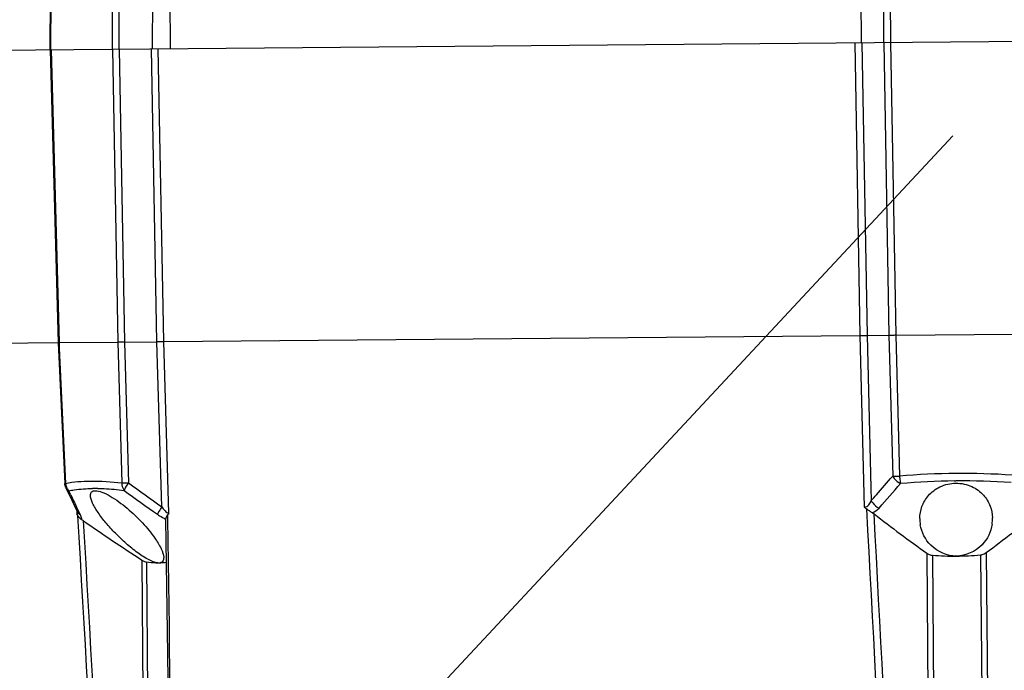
# Model space of a CAD drawing. Header units: millimetres. Extents: x 0 to 420, y 0 to 297.
# Tile 17 of 170: x 183 to 201, y 70 to 82. Entities that reach past the tile are written whole.
import ezdxf

# ---------------------------------------------------------------- set-up
doc = ezdxf.new("R2010")
doc.units = ezdxf.units.MM
doc.header["$LTSCALE"] = 23.1
doc.layers.get('0').update_dxf_attribs({"linetype": 'CONTINUOUS'})
doc.layers.add('DIM_PILOTEES', color=7, linetype='CONTINUOUS')
doc.styles.get("Standard").update_dxf_attribs({"font": 'txt', "width": 0.7})
doc.dimstyles.new('DIMSTYLE_1', dxfattribs={"dimtxt": 2.5, "dimasz": 3.5, "dimexe": 2, "dimexo": 0, "dimtad": 1, "dimdec": 0, "dimlfac": 5, "dimdsep": 46, "dimtxsty": 'Standard', "dimblk": '_FILLED', "dimblk1": '_FILLED', "dimblk2": '_FILLED', "dimcen": 0.09, "dimazin": 2, "dimtp": 0.5, "dimtm": 0.5, "dimtfac": 1, "dimtdec": 0, "dimtofl": 0, "dimtmove": 0, "dimatfit": 3, "dimldrblk": '_FILLED', "dimfxl": 0, "dimtolj": 1, "dimarcsym": 0})
doc.dimstyles.new('DIMSTYLE_10', dxfattribs={"dimtxt": 2.5, "dimasz": 3.5, "dimexe": 2, "dimexo": 0, "dimtad": 1, "dimdsep": 46, "dimtxsty": 'Standard', "dimblk": '_FILLED', "dimblk1": '_FILLED', "dimblk2": '_FILLED', "dimcen": 0.09, "dimazin": 2, "dimtp": 0.2, "dimtm": 0.2, "dimtfac": 1, "dimtmove": 0, "dimatfit": 3, "dimldrblk": '_FILLED', "dimfxl": 0, "dimtolj": 1, "dimarcsym": 0})
doc.dimstyles.new('DIMSTYLE_11', dxfattribs={"dimtxt": 2.5, "dimasz": 3.5, "dimexe": 2, "dimexo": 0, "dimtad": 1, "dimlfac": 5, "dimdsep": 46, "dimtxsty": 'Standard', "dimblk": '_FILLED', "dimblk1": '_FILLED', "dimblk2": '_FILLED', "dimcen": 0.09, "dimazin": 2, "dimtp": 0.5, "dimtm": 0.5, "dimtfac": 1, "dimtofl": 0, "dimtmove": 0, "dimatfit": 3, "dimldrblk": '_FILLED', "dimfxl": 0, "dimtolj": 1, "dimarcsym": 0})

# ---------------------------------------------------------------- blocks, each defined once
blk = doc.blocks.new('_FILLED')
at = {"color": 0, "linetype": 'ByBlock'}
blk.add_solid([(0, 0), (-1, 0.1429), (-1, -0.1429)], dxfattribs=at)
blk = doc.blocks.new('*D12')
at = {"layer": 'DIM_PILOTEES', "color": 2, "linetype": 'Continuous'}
for p, q in [((225.37, 79.66), (225.37, 33.304)), ((175.33, 79.499), (175.33, 33.304)), ((175.33, 35.304), (200.35, 35.304)), ((225.37, 35.304), (200.35, 35.304))]:
    blk.add_line(p, q, dxfattribs=at)
at = {"layer": 'DIM_PILOTEES', "color": 2, "linetype": 'Continuous', "xscale": 3.5, "yscale": 3.5, "zscale": 3.5, "rotation": 180}
blk.add_blockref('_FILLED', (175.33, 35.304), dxfattribs=at)
at = {"layer": 'DIM_PILOTEES', "color": 2, "linetype": 'Continuous', "xscale": 3.5, "yscale": 3.5, "zscale": 3.5}
blk.add_blockref('_FILLED', (225.37, 35.304), dxfattribs=at)
at = {"layer": 'DIM_PILOTEES', "color": 2, "linetype": 'Continuous', "insert": (200.35, 38.429), "char_height": 2.5, "width": 8.57143, "attachment_point": 2, "line_spacing_factor": 0.9}
blk.add_mtext('{\\ftxt;\\W0.0001;\\H0.0001;\\~}{\\ftxt;\\W2.2857142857;\\H2.5; }{\\ftxt;\\W0.0001;\\H0.0001;\\~}', dxfattribs=at)
blk = doc.blocks.new('*D21')
at = {"layer": 'DIM_PILOTEES', "color": 2, "linetype": 'Continuous'}
for p, q in [((200.35, 79.579), (162.262, 38.715)), ((180.003, 57.749), (200.35, 79.579)), ((180.003, 57.749), (180.003, 57.749))]:
    blk.add_line(p, q, dxfattribs=at)
at = {"layer": 'DIM_PILOTEES', "color": 2, "linetype": 'Continuous', "xscale": 3.5, "yscale": 3.5, "zscale": 3.5, "rotation": 47.0138590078}
blk.add_blockref('_FILLED', (180.003, 57.749), dxfattribs=at)
at = {"layer": 'DIM_PILOTEES', "color": 2, "linetype": 'Continuous', "insert": (164.846, 46.071), "char_height": 2.5, "width": 10.71429, "attachment_point": 3, "rotation": 47.0139, "line_spacing_factor": 0.9}
blk.add_mtext('{\\ftxt;\\W0.0001;\\H0.0001;\\~}{\\ftxt;\\W2.8571428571;\\H2.5; }{\\ftxt;\\W0.0001;\\H0.0001;\\~}', dxfattribs=at)
blk = doc.blocks.new('*D22')
at = {"layer": 'DIM_PILOTEES', "color": 2, "linetype": 'Continuous'}
blk.add_line((168.647, 97.868), (154.997, 105.742), dxfattribs=at)
at = {"layer": 'DIM_PILOTEES', "color": 2, "linetype": 'Continuous', "xscale": 3.5, "yscale": 3.5, "zscale": 3.5, "rotation": 330.0200669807}
blk.add_blockref('_FILLED', (168.647, 97.868), dxfattribs=at)
at = {"layer": 'DIM_PILOTEES', "color": 2, "linetype": 'Continuous', "insert": (162.746, 104.88), "char_height": 2.5, "width": 10.71429, "attachment_point": 3, "rotation": 330.0201, "line_spacing_factor": 0.9}
blk.add_mtext('{\\ftxt;\\W0.0001;\\H0.0001;\\~}{\\ftxt;\\W0.7857142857;\\H2.5; }{\\ftxt;\\W0.0001;\\H0.0001;\\~}{\\ftxt;\\W0.0001;\\H0.0001;\\~}{\\ftxt;\\W2.0714285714;\\H2.5; }{\\ftxt;\\W0.0001;\\H0.0001;\\~}', dxfattribs=at)

msp = doc.modelspace()

# ---------------------------------------------------------------- linework, layer by layer
at = {"color": 7, "linetype": 'Continuous'}
for p, q in [((184.0367, 89.8391), (184.0074, 81.1367)), ((184.0515, 89.8406), (184.0218, 81.1368)), ((185.1165, 89.8499), (185.1378, 81.1465)), ((185.2355, 89.8498), (185.2562, 81.1476)), ((199.0712, 89.9706), (199.0971, 81.2684)), ((199.1945, 89.9727), (199.2194, 81.2694)), ((185.896, 89.1535), (185.8589, 81.1528)), ((186.1931, 81.1557), (186.1233, 89.1554)), ((198.6307, 89.2646), (198.692, 81.2648)), ((182.8913, 81.1269), (217.7794, 81.4314)), ((198.5759, 81.2638), (198.6671, 75.9644)), ((198.7061, 81.2649), (198.7977, 75.9655)), ((199.1014, 81.2684), (199.1944, 75.969)), ((199.2234, 81.2695), (199.3173, 75.9701)), ((184.0142, 81.1367), (184.1592, 75.8361)), ((184.0287, 81.1369), (184.1739, 75.8379)), ((185.1407, 81.1466), (185.2383, 75.8472)), ((185.2587, 81.1476), (185.3568, 75.8482)), ((185.9451, 75.8534), (185.8449, 81.1527)), ((186.0682, 75.8545), (185.9678, 81.1538)), ((186.0682, 75.8545), (198.6671, 75.9644)), ((198.6671, 75.9644), (198.7468, 72.862)), ((198.7977, 75.9655), (199.1944, 75.969)), ((198.7977, 75.9655), (198.8688, 73.2104)), ((199.1944, 75.969), (199.2615, 73.4198)), ((199.3172, 75.9701), (201.446, 75.9887)), ((199.3172, 75.9701), (199.3852, 73.4209)), ((182.7804, 75.8258), (184.1592, 75.8378)), ((184.1592, 75.8361), (184.2764, 73.2886)), ((184.1739, 75.8379), (185.2383, 75.8472)), ((184.1739, 75.8379), (184.1785, 75.7392)), ((184.1785, 75.7392), (184.2915, 73.2892)), ((185.2383, 75.8472), (185.3102, 73.2981)), ((185.3567, 75.8482), (185.9451, 75.8534)), ((185.3567, 75.8482), (185.4292, 73.2991)), ((186.0322, 72.8653), (185.9451, 75.8534)), ((186.1589, 72.7521), (186.0682, 75.8545)), ((184.2764, 73.2886), (184.2915, 73.2892)), ((200.3811, 73.3345), (200.4049, 73.3347)), ((184.3856, 73.0833), (184.3512, 73.1553)), ((198.8688, 73.2104), (198.8748, 72.9774)), ((184.5263, 72.7918), (184.4907, 72.8652)), ((184.5263, 72.7918), (184.4907, 72.8652)), ((184.4923, 72.8067), (184.5092, 72.7724)), ((184.494, 72.8033), (184.497, 72.7376)), ((184.5144, 72.7609), (184.5157, 72.7574)), ((184.5622, 72.718), (184.5263, 72.7918)), ((184.5622, 72.718), (184.5263, 72.7918)), ((186.1372, 72.7194), (186.1383, 72.6355)), ((186.1372, 72.7194), (186.1383, 72.6355)), ((199.8777, 72.027), (199.9794, 60.3753)), ((200.8519, 71.9967), (200.9532, 60.3838)), ((200.9544, 72.0364), (201.0561, 60.3847)), ((185.671, 71.903), (185.7727, 60.2513)), ((185.7537, 71.8649), (185.8551, 60.252)), ((199.9809, 71.9891), (200.0822, 60.3762))]:
    msp.add_line(p, q, dxfattribs=at)
for points in [[(184.2959, 73.2111), (184.3171, 73.1672), (184.3615, 73.0753), (184.4055, 72.9845), (184.4491, 72.895), (184.4923, 72.8067)], [(184.5092, 72.7724), (184.5109, 72.7689), (184.5144, 72.7609)], [(186.1015, 72.6351), (186.1286, 70.617), (186.1577, 68.459), (186.1864, 66.3348), (186.2146, 64.2441), (186.2426, 62.1871), (186.2688, 60.2556)]]:
    msp.add_lwpolyline(points, dxfattribs=at)
for centre, radius, start, end in [((200.5185, 60.2909), 13.1789, 86.06665, 94.93335), ((184.5084, 73.3048), 0.2175, 184.10686, 197.33235), ((224.6474, 127.1798), 66.6423, 233.950139, 234.588819), ((161.7138, 105.8414), 49.6083, 318.67586, 319.19014), ((163.0323, 104.9555), 48.2273, 318.25378, 318.95455), ((200.5134, 60.644), 12.6912, 90.59738, 95.01153), ((200.5173, 60.6414), 12.6938, 85.98874, 90.50728), ((184.4971, 73.2983), 0.2044, 217.50438, 224.42098), ((236.9712, 98.2821), 58.3115, 205.603552, 205.841431), ((184.8217, 69.8396), 3.359, 89.04283, 90.69443), ((224.1619, 126.6456), 66.0798, 234.032426, 234.67786), ((163.7948, 104.0153), 46.8397, 318.49845, 318.67255), ((198.9277, 73.0449), 0.2573, 225.32326, 236.73131), ((198.7566, 73.0741), 0.3457, 293.30177, 318.30078), ((198.7783, 72.5451), 0.2409, 52.42543, 61.45505), ((221.3822, 101.9138), 36.8194, 232.41594, 234.26387), ((178.9316, 101.5433), 36.8194, 306.73613, 308.58406), ((207.8132, 105.975), 40.6347, 235.19187, 236.98149), ((200.4167, 72.6483), 0.6641, 179.53413, 189.31869), ((200.4046, 72.6482), 0.6641, 351.7224, 1.46582), ((200.3716, 77.0811), 5.1071, 270.50479, 275.39681), ((200.3724, 77.0812), 5.1071, 265.60319, 270.49521)]:
    msp.add_arc(centre, radius, start, end, dxfattribs=at)
for points, knots in [([(198.6672, 75.965), (198.6794, 75.9654), (198.7229, 75.9665), (198.7664, 75.9673), (198.7976, 75.9673)], [0, 0, 0, 0, 0.281802, 1, 1, 1, 1]), ([(199.3172, 75.9695), (199.3057, 75.9692), (199.2648, 75.9681), (199.2238, 75.9673), (199.1945, 75.9673)], [0, 0, 0, 0, 0.2820202, 1, 1, 1, 1]), ([(184.1739, 75.8373), (184.1703, 75.8371), (184.1672, 75.8353), (184.1591, 75.8374), (184.1592, 75.8361)], [0, 0, 0, 0, 0.7468852, 1, 1, 1, 1]), ([(185.3568, 75.8465), (185.3454, 75.8463), (185.3059, 75.8459), (185.2664, 75.8459), (185.2383, 75.8466)], [0, 0, 0, 0, 0.2875396, 1, 1, 1, 1]), ([(186.0682, 75.8539), (186.0601, 75.8538), (186.019, 75.8533), (185.978, 75.8524), (185.9451, 75.8516)], [0, 0, 0, 0, 0.1995511, 1, 1, 1, 1]), ([(184.2915, 73.2892), (184.4387, 73.3204), (184.7812, 73.3449), (185.1214, 73.3202), (185.3102, 73.2981)], [0, 0, 0, 0, 0.4419626, 1, 1, 1, 1]), ([(185.3102, 73.2981), (185.31, 73.2857), (185.3129, 73.2386), (185.3303, 73.1917), (185.3514, 73.164)], [0, 0, 0, 0, 0.2628203, 1, 1, 1, 1]), ([(185.3102, 73.2981), (185.3182, 73.298), (185.3579, 73.2978), (185.3976, 73.2984), (185.4292, 73.2991)], [0, 0, 0, 0, 0.2038027, 1, 1, 1, 1]), ([(185.4292, 73.2991), (185.4114, 73.2736), (185.3834, 73.2299), (185.3579, 73.1839), (185.3514, 73.164)], [0, 0, 0, 0, 0.5975945, 1, 1, 1, 1]), ([(199.2615, 73.4198), (199.2701, 73.4198), (199.3114, 73.4196), (199.3526, 73.4202), (199.3852, 73.4209)], [0, 0, 0, 0, 0.209815, 1, 1, 1, 1]), ([(199.2615, 73.4198), (199.2689, 73.4056), (199.305, 73.3504), (199.3593, 73.307), (199.4048, 73.2867)], [0, 0, 0, 0, 0.243091, 1, 1, 1, 1]), ([(199.3852, 73.4209), (199.3863, 73.4085), (199.391, 73.3635), (199.3976, 73.3187), (199.4048, 73.2867)], [0, 0, 0, 0, 0.2751539, 1, 1, 1, 1]), ([(199.7526, 72.6537), (199.7533, 72.7266), (199.78, 72.8776), (199.903, 73.0861), (200.1177, 73.2497), (200.3061, 73.293), (200.405, 73.2938)], [0, 0, 0, 0, 0.2168989, 0.4465074, 0.7052616, 1, 1, 1, 1]), ([(200.405, 73.2938), (200.504, 73.2947), (200.6931, 73.2547), (200.9106, 73.0949), (201.0372, 72.8885), (201.0666, 72.738), (201.0685, 72.6652)], [0, 0, 0, 0, 0.2947316, 0.5534867, 0.7830973, 1, 1, 1, 1]), ([(184.3512, 73.1553), (184.3831, 73.1622), (184.525, 73.1879), (184.6696, 73.197), (184.781, 73.1983)], [0, 0, 0, 0, 0.2266737, 1, 1, 1, 1]), ([(185.9829, 71.8483), (185.9556, 71.848), (185.8944, 71.8642), (185.7621, 71.9211), (185.588, 72.0347), (185.3857, 72.1992), (185.1945, 72.3814), (185.0248, 72.5679), (184.8836, 72.7499), (184.784, 72.9138), (184.7407, 73.0258), (184.7412, 73.0747)], [0, 0, 0, 0, 0.0453852, 0.1031049, 0.239964, 0.3887259, 0.5370374, 0.6786693, 0.8082219, 0.9187188, 1, 1, 1, 1]), ([(184.7412, 73.0747), (184.7414, 73.0961), (184.7543, 73.1462), (184.8053, 73.1577), (184.8285, 73.1579)], [0, 0, 0, 0, 0.479308, 1, 1, 1, 1]), ([(184.8285, 73.1579), (184.8695, 73.1583), (184.9641, 73.1305), (185.1622, 73.0297), (185.4129, 72.8434), (185.6825, 72.5866), (185.8397, 72.397), (185.9065, 72.3007)], [0, 0, 0, 0, 0.0875281, 0.2048593, 0.4760571, 0.7495993, 1, 1, 1, 1]), ([(184.8779, 73.1981), (184.9149, 73.1975), (185.0732, 73.1925), (185.2311, 73.1784), (185.3514, 73.164)], [0, 0, 0, 0, 0.2342332, 1, 1, 1, 1]), ([(198.7468, 72.862), (198.7771, 72.8618), (198.8354, 72.897), (198.8633, 72.9503), (198.8748, 72.9774)], [0, 0, 0, 0, 0.5077387, 1, 1, 1, 1]), ([(198.8748, 72.9774), (198.882, 72.9633), (198.9171, 72.9084), (198.9701, 72.8649), (199.0147, 72.8442)], [0, 0, 0, 0, 0.2433609, 1, 1, 1, 1]), ([(184.497, 72.7376), (184.5042, 72.7374), (184.5127, 72.7497), (184.5131, 72.7599), (184.5133, 72.7634)], [0, 0, 0, 0, 0.6717876, 1, 1, 1, 1]), ([(184.5859, 72.6318), (184.5866, 72.6376), (184.5853, 72.668), (184.5728, 72.6963), (184.5622, 72.718)], [0, 0, 0, 0, 0.1945425, 1, 1, 1, 1]), ([(186.0322, 72.8653), (186.0149, 72.8399), (185.9875, 72.7962), (185.9627, 72.7502), (185.9563, 72.7302)], [0, 0, 0, 0, 0.5944941, 1, 1, 1, 1]), ([(185.9563, 72.7302), (185.9683, 72.7217), (186.0149, 72.69), (186.064, 72.6617), (186.1021, 72.645)], [0, 0, 0, 0, 0.2611511, 1, 1, 1, 1]), ([(186.0322, 72.8653), (186.0506, 72.8392), (186.0796, 72.8021), (186.1224, 72.7638), (186.1475, 72.7518), (186.1589, 72.7521)], [0, 0, 0, 0, 0.5515496, 0.8030038, 1, 1, 1, 1]), ([(186.1372, 72.7194), (186.1274, 72.7075), (186.1149, 72.6826), (186.104, 72.657), (186.1021, 72.645)], [0, 0, 0, 0, 0.5606334, 1, 1, 1, 1]), ([(198.8934, 72.7566), (198.8747, 72.7668), (198.8378, 72.7895), (198.8049, 72.8178), (198.7866, 72.8298)], [0, 0, 0, 0, 0.4913082, 1, 1, 1, 1]), ([(184.5859, 72.6318), (184.578, 72.6365), (184.5495, 72.656), (184.5288, 72.6844), (184.5148, 72.7052)], [0, 0, 0, 0, 0.2687714, 1, 1, 1, 1]), ([(186.1015, 72.6351), (186.1014, 72.6368), (186.1015, 72.6401), (186.1019, 72.6434), (186.1021, 72.645)], [0, 0, 0, 0, 0.5115262, 1, 1, 1, 1]), ([(200.4166, 71.9742), (200.2482, 71.9727), (199.9306, 72.1104), (199.7838, 72.4039), (199.7614, 72.5408)], [0, 0, 0, 0, 0.5482054, 1, 1, 1, 1]), ([(201.0618, 72.5526), (201.0419, 72.4153), (200.9003, 72.119), (200.585, 71.9757), (200.4166, 71.9742)], [0, 0, 0, 0, 0.4517855, 1, 1, 1, 1]), ([(185.9065, 72.3007), (185.9489, 72.2396), (186.0162, 72.1288), (186.0666, 72.0027), (186.0676, 71.9464)], [0, 0, 0, 0, 0.5694447, 1, 1, 1, 1]), ([(199.8777, 72.027), (199.8848, 72.0219), (199.9161, 72.0022), (199.9528, 71.9912), (199.9809, 71.9891)], [0, 0, 0, 0, 0.2368437, 1, 1, 1, 1]), ([(200.8519, 71.9967), (200.8616, 71.9976), (200.898, 72.0037), (200.9326, 72.0201), (200.9544, 72.0364)], [0, 0, 0, 0, 0.2636467, 1, 1, 1, 1]), ([(185.671, 71.903), (185.6784, 71.8981), (185.7043, 71.8824), (185.7324, 71.868), (185.7537, 71.8649)], [0, 0, 0, 0, 0.2922246, 1, 1, 1, 1]), ([(185.9829, 71.8483), (185.9645, 71.8481), (185.8878, 71.8491), (185.8113, 71.8565), (185.7537, 71.8649)], [0, 0, 0, 0, 0.2403435, 1, 1, 1, 1]), ([(186.0676, 71.9464), (186.068, 71.9225), (186.0586, 71.8697), (186.0066, 71.8485), (185.9829, 71.8483)], [0, 0, 0, 0, 0.5019098, 1, 1, 1, 1])]:
    msp.add_open_spline(points, degree=3, knots=knots, dxfattribs=at)
for points in [[(184.2959, 73.2111), (184.2844, 73.2351), (184.2776, 73.262), (184.2764, 73.2886)], [(184.2959, 73.2111), (184.3073, 73.1875), (184.328, 73.1675), (184.3512, 73.1553)], [(184.3008, 73.24), (184.3082, 73.2163), (184.3199, 73.1936), (184.335, 73.1739)], [(184.5148, 72.7052), (184.5079, 72.7155), (184.5021, 72.7264), (184.497, 72.7376)], [(184.5092, 72.7724), (184.5165, 72.7575), (184.5273, 72.7441), (184.5399, 72.7334)], [(184.5399, 72.7334), (184.5468, 72.7275), (184.5543, 72.7224), (184.5622, 72.718)], [(186.1589, 72.7521), (186.1528, 72.7406), (186.1455, 72.7295), (186.1372, 72.7194)], [(198.7866, 72.8298), (199.0085, 68.6766), (199.2336, 64.5236), (199.4627, 60.3708)], [(199.5901, 60.3719), (199.3649, 64.493), (199.1434, 68.6144), (198.9251, 72.736)], [(185.2472, 60.2467), (184.999, 64.3993), (184.7551, 68.5522), (184.5148, 72.7052)], [(184.5859, 72.6318), (184.5967, 72.6253), (184.6073, 72.6183), (184.6177, 72.6111)], [(185.342, 60.2475), (185.0966, 64.3685), (184.8554, 68.4897), (184.6177, 72.6111)], [(186.1383, 72.6355), (186.1926, 68.509), (186.2472, 64.3824), (186.3022, 60.2559)], [(186.112, 71.8564), (186.0692, 71.8512), (186.026, 71.8486), (185.9829, 71.8483)]]:
    msp.add_open_spline(points, degree=3, dxfattribs=at)

# ---------------------------------------------------------------- dimensions: what is measured, and where the dimension line sits
at = {"layer": 'DIM_PILOTEES', "color": 2, "linetype": 'Continuous'}
for mpoint, text, dimstyle, picture, middle in [((168.6472, 97.8681), '{\\ftxt;\\W0.0001;\\H0.0001;\\~}{\\ftxt;\\W0.7857142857;\\H2.5; }{\\ftxt;\\W0.0001;\\H0.0001;\\~}{\\ftxt;\\W0.0001;\\H0.0001;\\~}{\\ftxt;\\W2.0714285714;\\H2.5; }{\\ftxt;\\W0.0001;\\H0.0001;\\~}', 'DIMSTYLE_11', '*D22', (156.699, 104.7609)), ((180.003, 57.749), '{\\ftxt;\\W0.0001;\\H0.0001;\\~}{\\ftxt;\\W2.8571428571;\\H2.5; }{\\ftxt;\\W0.0001;\\H0.0001;\\~}', 'DIMSTYLE_10', '*D21', (164.4539, 41.0665))]:
    dim = msp.add_radius_dim(center=(200.3502, 79.5792), mpoint=mpoint, text=text, dimstyle=dimstyle, override={"dimpost": '<>'}, dxfattribs=at)
    dim.commit()
    dim.dimension.update_dxf_attribs({"geometry": picture, "text_midpoint": middle, "dimtype": 164})
dim = msp.add_linear_dim(base=(225.3703, 35.3036), p1=(175.3301, 79.4986), p2=(225.3703, 79.6598), text='{\\ftxt;\\W0.0001;\\H0.0001;\\~}{\\ftxt;\\W2.2857142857;\\H2.5; }{\\ftxt;\\W0.0001;\\H0.0001;\\~}', dimstyle='DIMSTYLE_1', dxfattribs=at)
dim.commit()
dim.dimension.update_dxf_attribs({"geometry": '*D12', "text_midpoint": (199.993, 35.3036), "dimtype": 160})

doc.saveas('drawing.dxf')
